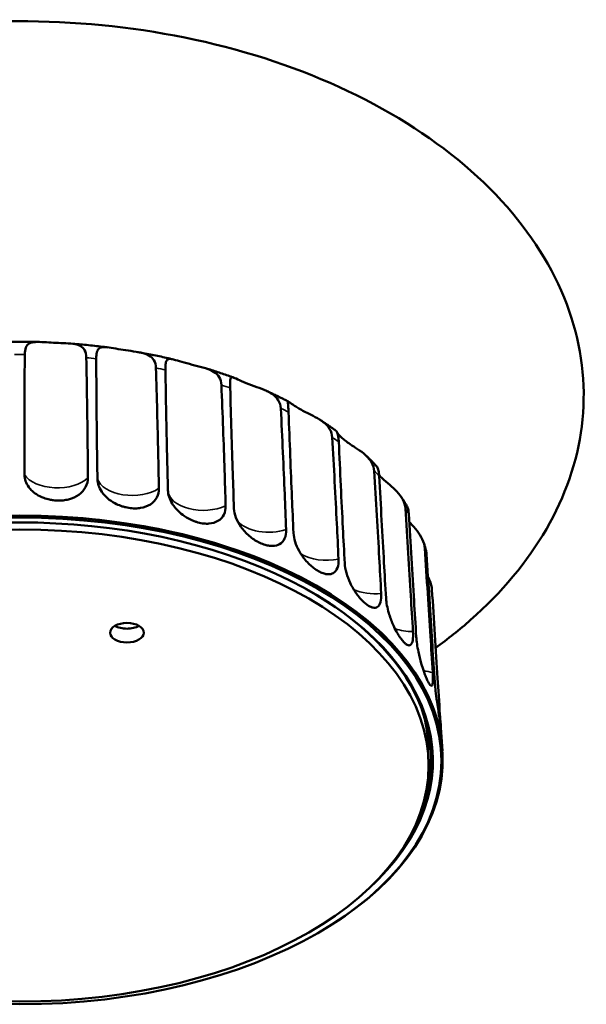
# Model space of a CAD drawing. Header units: millimetres. Extents: x 342 to 858, y 352 to 1052.
# Tile 7 of 7: x 744 to 844, y 861 to 1035. Entities that reach past the tile are written whole.
import ezdxf

# ---------------------------------------------------------------- set-up
doc = ezdxf.new("R2010")
doc.units = ezdxf.units.MM
doc.header["$LTSCALE"] = 4
doc.layers.add('Visibile (ISO)', color=7, linetype='Continuous', lineweight=50)
doc.layers.add('Visibile sottile (ISO)', color=7, linetype='Continuous', lineweight=35)

msp = doc.modelspace()

# ---------------------------------------------------------------- linework, layer by layer
at = {"layer": 'Visibile (ISO)'}
for p, q in [((818.5628, 909.9205), (818.8252, 905.8352)), ((816.3768, 905.6594), (816.3768, 903.2099)), ((818.8639, 905.0323), (818.8639, 905.0323)), ((798.0693, 874.2959), (798.2458, 874.4031))]:
    msp.add_line(p, q, dxfattribs=at)
for centre, major_axis, start_param, end_param in [((743.8768, 904.2305), (75, 0), 5.52330742, 10.18465585), ((743.8768, 904.0264), (73.25, 0), 5.71599028, 9.99197299), ((743.8768, 904.2305), (-75, 0), 3.16010995, 6.26466801), ((743.8768, 904.2305), (72.9956, 0), 5.98734938, 7.08466959), ((762.8946, 929.206), (-3, 0), 0.78539816, 2.35619449), ((743.8768, 905.6594), (72.5, 0), 0, 0.18493156), ((743.8768, 905.6594), (72.9651, 0), 6.1443937, 6.2785708)]:
    msp.add_ellipse(centre, major_axis=major_axis, ratio=0.57735027, start_param=start_param, end_param=end_param, dxfattribs=at)
for centre, major_axis in [((743.8768, 904.0264), (-74.7565, 0)), ((743.8768, 903.2099), (72.5, 0)), ((762.8946, 926.7565), (3, 0))]:
    msp.add_ellipse(centre, major_axis=major_axis, ratio=0.57735027, dxfattribs=at)
for points, knots in [([(728.4091, 1034.41), (738.3251, 1035.4398), (748.5188, 1035.4703), (768.3399, 1033.5341), (778.1535, 1031.5545), (796.3737, 1025.7252), (804.9761, 1021.8353), (819.7831, 1012.5653), (826.2178, 1007.1357), (836.0306, 995.4448), (839.6483, 989.0962), (843.7104, 976.3156), (844.334, 969.7469), (842.7449, 957.1167), (840.5826, 950.8989), (833.8998, 939.3321), (829.295, 933.8588), (821.8726, 927.3073), (819.8029, 925.6573), (817.6289, 924.0833)], [0, 0, 0, 0, 3.00368654, 3.00368654, 5.99743357, 5.99743357, 8.9545538, 8.9545538, 11.80519421, 11.80519421, 14.5160297, 14.5160297, 17.10543897, 17.10543897, 19.63581357, 19.63581357, 22.18606769, 22.18606769, 23.09272034, 23.09272034, 23.09272034, 23.09272034]), ([(747.512, 978.3135), (747.0277, 978.3279), (746.5432, 978.3394), (745.5738, 978.3567), (745.089, 978.3625), (744.1192, 978.3683), (743.6343, 978.3683), (742.6645, 978.3625), (742.1797, 978.3567), (741.2103, 978.3394), (740.7258, 978.3279), (740.2415, 978.3135)], [2.30466006, 2.30466006, 2.30466006, 2.30466006, 2.325273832, 2.325273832, 2.345887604, 2.345887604, 2.366501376, 2.366501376, 2.387115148, 2.387115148, 2.407728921, 2.407728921, 2.407728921, 2.407728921]), ([(744.7739, 976.0801), (744.7782, 976.57), (744.8415, 976.9944), (745.1081, 977.6445), (745.2978, 977.8758), (745.8599, 978.2023), (746.2294, 978.28), (747.1354, 978.3347), (747.6502, 978.313), (748.7469, 978.2528), (749.3176, 978.2159), (750.4752, 978.1563), (751.0612, 978.1338), (752.2148, 978.0828), (752.774, 978.0544), (753.7945, 977.9212), (754.233, 977.8168), (754.9518, 977.4493), (755.2128, 977.1939), (755.5825, 976.4907), (755.675, 976.0422), (755.6854, 975.529)], [-1.8152937, -1.8152937, -1.8152937, -1.8152937, -1.62803801, -1.62803801, -1.45567248, -1.45567248, -1.27198333, -1.27198333, -1.09024962, -1.09024962, -0.91622529, -0.91622529, -0.74242069, -0.74242069, -0.56216694, -0.56216694, -0.37941438, -0.37941438, -0.19588722, -0.19588722, -0.00006691, -0.00006691, -0.00006691, -0.00006691]), ([(759.5878, 977.3454), (759.124, 977.4065), (758.6593, 977.4649), (757.728, 977.5762), (757.2616, 977.6292), (756.327, 977.7296), (755.8589, 977.777), (754.9213, 977.8665), (754.4519, 977.9085), (753.5117, 977.987), (753.0409, 978.0235), (752.5697, 978.0573)], [2.131868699, 2.131868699, 2.131868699, 2.131868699, 2.152040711, 2.152040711, 2.172212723, 2.172212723, 2.192384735, 2.192384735, 2.212556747, 2.212556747, 2.232728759, 2.232728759, 2.232728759, 2.232728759]), ([(744.7302, 954.7949), (744.7202, 956.937), (744.7148, 959.0594), (744.7099, 965.6879), (744.7287, 970.9775), (744.7739, 976.0801)], [0.93585557, 0.93585557, 0.93585557, 0.93585557, 1.68075466, 1.68075466, 3.46851839, 3.46851839, 3.46851839, 3.46851839]), ([(757.4524, 975.3491), (757.4512, 975.7806), (757.482, 976.1579), (757.6332, 976.777), (757.7538, 977.01), (758.145, 977.3315), (758.4174, 977.4008), (759.1522, 977.4116), (759.604, 977.3492), (760.631, 977.1847), (761.1945, 977.0855), (762.3764, 976.8988), (762.9934, 976.8116), (764.2144, 976.6361), (764.8109, 976.5482), (765.9004, 976.3054), (766.373, 976.1556), (767.1697, 975.7136), (767.4703, 975.4297), (767.903, 974.6859), (768.0165, 974.2269), (768.0325, 973.7123)], [-1.81517609, -1.81517609, -1.81517609, -1.81517609, -1.65013098, -1.65013098, -1.4825545, -1.4825545, -1.3026055, -1.3026055, -1.11512467, -1.11512467, -0.93060009, -0.93060009, -0.74580055, -0.74580055, -0.56044026, -0.56044026, -0.37948931, -0.37948931, -0.19589789, -0.19589789, -0.00006691, -0.00006691, -0.00006691, -0.00006691]), ([(771.1186, 975.214), (770.7047, 975.3137), (770.2893, 975.411), (769.4557, 975.6012), (769.0376, 975.694), (768.1986, 975.8749), (767.7778, 975.963), (766.9337, 976.1346), (766.5104, 976.218), (765.6613, 976.3802), (765.2356, 976.459), (764.8088, 976.5354)], [1.9609641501, 1.9609641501, 1.9609641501, 1.9609641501, 1.9798736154, 1.9798736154, 1.9987830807, 1.9987830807, 2.0176925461, 2.0176925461, 2.0366020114, 2.0366020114, 2.0555114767, 2.0555114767, 2.0555114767, 2.0555114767]), ([(755.6854, 975.529), (755.7891, 970.4188), (755.8689, 965.1242), (755.9407, 958.4923), (755.96, 956.3692), (755.9749, 954.2269)], [0.95102767, 0.95102767, 0.95102767, 0.95102767, 2.73879139, 2.73879139, 3.48369048, 3.48369048, 3.48369048, 3.48369048]), ([(757.6559, 954.0558), (757.6213, 956.2001), (757.5914, 958.3243), (757.5098, 964.9572), (757.4671, 970.248), (757.4524, 975.3491)], [0.93585557, 0.93585557, 0.93585557, 0.93585557, 1.68075466, 1.68075466, 3.46851839, 3.46851839, 3.46851839, 3.46851839]), ([(769.7185, 973.3581), (769.713, 973.7323), (769.7207, 974.0644), (769.7781, 974.622), (769.8277, 974.8434), (770.0223, 975.2003), (770.1838, 975.2947), (770.6932, 975.3219), (771.0424, 975.2411), (771.9296, 974.9936), (772.4605, 974.8294), (773.6403, 974.4994), (774.2883, 974.3348), (775.5764, 974.0146), (776.2074, 973.8599), (777.3437, 973.4974), (777.8324, 973.3007), (778.6797, 972.7794), (779.0108, 972.4635), (779.4935, 971.6733), (779.6245, 971.2019), (779.6455, 970.6855)], [-1.81511105, -1.81511105, -1.81511105, -1.81511105, -1.6719999, -1.6719999, -1.52831253, -1.52831253, -1.35006784, -1.35006784, -1.15626794, -1.15626794, -0.95625139, -0.95625139, -0.75257913, -0.75257913, -0.55770185, -0.55770185, -0.37958652, -0.37958652, -0.19591521, -0.19591521, -0.00006691, -0.00006691, -0.00006691, -0.00006691]), ([(768.0325, 973.7123), (768.1914, 968.5889), (768.3298, 963.2833), (768.4762, 956.6404), (768.5196, 954.5141), (768.559, 952.3691)], [0.95102767, 0.95102767, 0.95102767, 0.95102767, 2.73879139, 2.73879139, 3.48369048, 3.48369048, 3.48369048, 3.48369048]), ([(770.1629, 952.0321), (770.1047, 954.181), (770.0513, 956.3094), (769.8955, 962.9543), (769.7926, 968.2525), (769.7185, 973.3581)], [0.93585557, 0.93585557, 0.93585557, 0.93585557, 1.68075466, 1.68075466, 3.46851839, 3.46851839, 3.46851839, 3.46851839]), ([(781.8505, 971.9874), (781.5068, 972.113), (781.1616, 972.237), (780.4679, 972.4813), (780.1194, 972.6017), (779.4195, 972.8388), (779.0679, 972.9557), (778.3619, 973.1857), (778.0074, 973.2989), (777.2954, 973.5218), (776.938, 973.6314), (776.5791, 973.7392)], [1.7914851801, 1.7914851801, 1.7914851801, 1.7914851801, 1.8084663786, 1.8084663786, 1.8254475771, 1.8254475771, 1.8424287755, 1.8424287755, 1.859409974, 1.859409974, 1.8763911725, 1.8763911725, 1.8763911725, 1.8763911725]), ([(781.1994, 970.1675), (781.1902, 970.5234), (781.1825, 970.8409), (781.1833, 971.3768), (781.1919, 971.5925), (781.2647, 971.9579), (781.3446, 972.0573), (781.6649, 972.0719), (781.9095, 971.9733), (782.6131, 971.6545), (783.0769, 971.4321), (784.1723, 970.9671), (784.8052, 970.726), (786.0474, 970.2717), (786.6423, 970.0601), (787.7505, 969.5929), (788.2446, 969.3489), (789.1214, 968.7452), (789.4746, 968.396), (789.9991, 967.5533), (790.146, 967.064), (790.1717, 966.5403)], [-1.81548809, -1.81548809, -1.81548809, -1.81548809, -1.67958592, -1.67958592, -1.54374026, -1.54374026, -1.36485039, -1.36485039, -1.17186411, -1.17186411, -0.96242263, -0.96242263, -0.74660014, -0.74660014, -0.55775544, -0.55775544, -0.38135816, -0.38135816, -0.19773782, -0.19773782, -0.00006691, -0.00006691, -0.00006691, -0.00006691]), ([(779.6455, 970.6855), (779.8549, 965.5434), (780.0477, 960.2211), (780.2643, 953.5598), (780.3304, 951.4281), (780.393, 949.2779)], [0.95102767, 0.95102767, 0.95102767, 0.95102767, 2.73879139, 2.73879139, 3.48369048, 3.48369048, 3.48369048, 3.48369048]), ([(781.8712, 948.7851), (781.7913, 950.9411), (781.7159, 953.076), (781.4907, 959.7401), (781.3306, 965.0515), (781.1994, 970.1675)], [0.93585557, 0.93585557, 0.93585557, 0.93585557, 1.68075466, 1.68075466, 3.46851839, 3.46851839, 3.46851839, 3.46851839]), ([(791.5568, 967.7344), (791.2932, 967.8714), (791.0281, 968.0073), (790.4949, 968.2765), (790.2269, 968.4099), (789.6878, 968.6742), (789.4169, 968.8052), (788.872, 969.0645), (788.5982, 969.1929), (788.0477, 969.4473), (787.771, 969.5732), (787.493, 969.6979)], [1.6229632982, 1.6229632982, 1.6229632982, 1.6229632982, 1.6375412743, 1.6375412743, 1.6521192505, 1.6521192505, 1.6666972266, 1.6666972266, 1.6812752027, 1.6812752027, 1.6958531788, 1.6958531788, 1.6958531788, 1.6958531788]), ([(791.5462, 965.8744), (791.5363, 966.1502), (791.5211, 966.4034), (791.4852, 966.8569), (791.4646, 967.0552), (791.4204, 967.4769), (791.4026, 967.643), (791.4527, 967.7912), (791.5231, 967.7652), (791.8064, 967.5681), (792.0132, 967.4029), (792.4937, 967.0602), (792.7345, 966.898), (793.2531, 966.5773), (793.5251, 966.42), (794.1377, 966.0863), (794.4822, 965.9099), (795.3038, 965.4982), (795.7855, 965.2635), (796.8046, 964.7177), (797.3173, 964.4118), (798.2132, 963.7021), (798.5727, 963.3168), (799.1086, 962.4243), (799.2622, 961.9242), (799.2913, 961.4028)], [-1.81487271, -1.81487271, -1.81487271, -1.81487271, -1.70994388, -1.70994388, -1.60360851, -1.60360851, -1.43626495, -1.43626495, -1.26428623, -1.26428623, -1.09370463, -1.09370463, -0.9669269, -0.9669269, -0.85208779, -0.85208779, -0.72602898, -0.72602898, -0.56371448, -0.56371448, -0.37891385, -0.37891385, -0.19583626, -0.19583626, -0.00006691, -0.00006691, -0.00006691, -0.00006691]), ([(790.1717, 966.5403), (790.4253, 961.3749), (790.6666, 956.0306), (790.9467, 949.3443), (791.0335, 947.2048), (791.1176, 945.0472)], [0.95102767, 0.95102767, 0.95102767, 0.95102767, 2.73879139, 2.73879139, 3.48369048, 3.48369048, 3.48369048, 3.48369048]), ([(792.4251, 944.4137), (792.3258, 946.5787), (792.2308, 948.7222), (791.943, 955.4122), (791.7306, 960.7425), (791.5462, 965.8744)], [0.93585557, 0.93585557, 0.93585557, 0.93585557, 1.68075466, 1.68075466, 3.46851839, 3.46851839, 3.46851839, 3.46851839]), ([(800.0311, 962.5162), (799.847, 962.6505), (799.6616, 962.784), (799.2886, 963.0496), (799.1009, 963.1816), (798.7231, 963.4441), (798.533, 963.5746), (798.1506, 963.834), (797.9582, 963.9629), (797.5711, 964.2191), (797.3764, 964.3465), (797.1806, 964.473)], [1.4549184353, 1.4549184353, 1.4549184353, 1.4549184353, 1.4668272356, 1.4668272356, 1.4787360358, 1.4787360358, 1.490644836, 1.490644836, 1.5025536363, 1.5025536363, 1.5144624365, 1.5144624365, 1.5144624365, 1.5144624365]), ([(800.4446, 960.6092), (800.4328, 960.8724), (800.4107, 961.1159), (800.3498, 961.5567), (800.3109, 961.7523), (800.199, 962.1921), (800.1215, 962.3756), (800.0537, 962.492), (800.0399, 962.5098), (800.0312, 962.5162)], [-1.81493057, -1.81493057, -1.81493057, -1.81493057, -1.715208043, -1.715208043, -1.614312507, -1.614312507, -1.446374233, -1.446374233, -1.387584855, -1.387584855, -1.387584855, -1.387584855]), ([(800.1871, 962.194), (800.2399, 962.117), (800.306, 962.029), (800.5236, 961.7685), (800.701, 961.5821), (801.1091, 961.2079), (801.3329, 961.0219), (801.8531, 960.6249), (802.1543, 960.4132), (802.8859, 959.9203), (803.3251, 959.639), (804.2756, 958.9936), (804.767, 958.6369), (805.64, 957.8378), (805.9982, 957.4162), (806.5373, 956.4694), (806.6953, 955.9535), (806.7272, 955.429)], [-1.17635359, -1.17635359, -1.17635359, -1.17635359, -1.10097218, -1.10097218, -0.97124201, -0.97124201, -0.85392272, -0.85392272, -0.72612622, -0.72612622, -0.5637742, -0.5637742, -0.37893701, -0.37893701, -0.1958382, -0.1958382, -0.00006691, -0.00006691, -0.00006691, -0.00006691]), ([(799.2913, 961.4028), (799.5813, 956.2099), (799.8638, 950.8392), (800.199, 944.1217), (800.3039, 941.9726), (800.4067, 939.8055)], [0.95102767, 0.95102767, 0.95102767, 0.95102767, 2.73879139, 2.73879139, 3.48369048, 3.48369048, 3.48369048, 3.48369048]), ([(801.5039, 939.0506), (801.3882, 941.2265), (801.2764, 943.3804), (800.9348, 950.1023), (800.6766, 955.4563), (800.4446, 960.6092)], [0.93585557, 0.93585557, 0.93585557, 0.93585557, 1.68075466, 1.68075466, 3.46851839, 3.46851839, 3.46851839, 3.46851839]), ([(807.0745, 956.3762), (806.9602, 956.4966), (806.8451, 956.6166), (806.6131, 956.8557), (806.4962, 956.9748), (806.2609, 957.2122), (806.1424, 957.3305), (805.9038, 957.5661), (805.7837, 957.6835), (805.5418, 957.9174), (805.42, 958.0339), (805.2974, 958.15)], [1.2867638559, 1.2867638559, 1.2867638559, 1.2867638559, 1.2959964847, 1.2959964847, 1.3052291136, 1.3052291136, 1.3144617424, 1.3144617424, 1.3236943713, 1.3236943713, 1.3329270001, 1.3329270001, 1.3329270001, 1.3329270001]), ([(806.7272, 955.429), (807.0448, 950.2055), (807.3598, 944.8045), (807.7399, 938.051), (807.8597, 935.8905), (807.9783, 933.7122)], [0.95102767, 0.95102767, 0.95102767, 0.95102767, 2.73879139, 2.73879139, 3.48369048, 3.48369048, 3.48369048, 3.48369048]), ([(807.6243, 954.5319), (807.6056, 954.8864), (807.5588, 955.2078), (807.4209, 955.7599), (807.3305, 955.9876), (807.1803, 956.2483), (807.1266, 956.3213), (807.0744, 956.3762)], [-1.815138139, -1.815138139, -1.815138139, -1.815138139, -1.681467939, -1.681467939, -1.547722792, -1.547722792, -1.475703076, -1.475703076, -1.475703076, -1.475703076]), ([(755.9749, 954.2269), (755.979, 953.6432), (755.8398, 953.0789), (755.2866, 952.0477), (754.8755, 951.5913), (753.839, 950.8553), (753.2281, 950.5804), (752.2354, 950.3259), (751.9068, 950.2677), (751.3619, 950.2107), (751.1509, 950.1979), (750.754, 950.1903), (750.5685, 950.1934), (750.1968, 950.2128), (750.0106, 950.2292), (749.6096, 950.2788), (749.3952, 950.3145), (748.8312, 950.4329), (748.4874, 950.531), (747.6849, 950.8261), (747.244, 951.0453), (746.2952, 951.6649), (745.834, 952.0961), (745.2386, 952.9186), (745.0504, 953.2794), (744.7969, 954.0267), (744.732, 954.4102), (744.7302, 954.7949)], [0, 0, 0, 0, 0.22300558, 0.22300558, 0.44774825, 0.44774825, 0.66865774, 0.66865774, 0.77234076, 0.77234076, 0.83660981, 0.83660981, 0.89247662, 0.89247662, 0.94850409, 0.94850409, 1.01365465, 1.01365465, 1.12176748, 1.12176748, 1.27531978, 1.27531978, 1.48646572, 1.48646572, 1.63412183, 1.63412183, 1.78109008, 1.78109008, 1.78109008, 1.78109008]), ([(768.559, 952.3691), (768.5697, 951.7846), (768.4435, 951.2337), (767.9265, 950.2566), (767.5386, 949.8405), (766.5529, 949.2067), (765.9691, 948.9921), (765.0153, 948.8359), (764.6989, 948.8103), (764.1731, 948.8074), (763.9693, 948.8155), (763.5853, 948.8474), (763.4056, 948.8689), (763.0452, 948.9254), (762.8644, 948.9603), (762.4747, 949.0499), (762.2661, 949.1069), (761.7165, 949.2815), (761.3807, 949.414), (760.5953, 949.7893), (760.1623, 950.0526), (759.2276, 950.7673), (758.7706, 951.245), (758.1771, 952.1275), (757.988, 952.5073), (757.7303, 953.2805), (757.6621, 953.6707), (757.6559, 954.0558)], [0, 0, 0, 0, 0.22300558, 0.22300558, 0.44774825, 0.44774825, 0.66865774, 0.66865774, 0.77234076, 0.77234076, 0.83660981, 0.83660981, 0.89247662, 0.89247662, 0.94850409, 0.94850409, 1.01365465, 1.01365465, 1.12176748, 1.12176748, 1.27531978, 1.27531978, 1.48646572, 1.48646572, 1.63412183, 1.63412183, 1.78109008, 1.78109008, 1.78109008, 1.78109008]), ([(807.6143, 954.6914), (807.7702, 954.52), (807.9443, 954.3437), (808.5371, 953.783), (809.0058, 953.3905), (809.9327, 952.5885), (810.3672, 952.2001), (811.1766, 951.3348), (811.5254, 950.877), (812.0588, 949.8706), (812.2193, 949.3336), (812.2533, 948.8005)], [-0.852564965, -0.852564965, -0.852564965, -0.852564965, -0.75819574, -0.75819574, -0.558225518, -0.558225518, -0.381395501, -0.381395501, -0.197783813, -0.197783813, -0.000066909, -0.000066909, -0.000066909, -0.000066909]), ([(808.8317, 932.8588), (808.7032, 935.047), (808.578, 937.2129), (808.1929, 943.9714), (807.8968, 949.3535), (807.6243, 954.5319)], [0.93585557, 0.93585557, 0.93585557, 0.93585557, 1.68075466, 1.68075466, 3.46851839, 3.46851839, 3.46851839, 3.46851839]), ([(780.393, 949.2779), (780.4101, 948.692), (780.3007, 948.153), (779.8358, 947.2254), (779.4827, 946.8468), (778.5778, 946.3085), (778.0388, 946.1506), (777.1529, 946.0873), (776.8584, 946.0926), (776.3677, 946.1411), (776.1772, 946.1691), (775.8178, 946.2385), (775.6493, 946.2776), (775.3112, 946.3693), (775.1413, 946.4219), (774.7747, 946.5497), (774.5782, 946.6272), (774.0597, 946.8558), (773.7422, 947.0213), (772.9977, 947.4739), (772.5858, 947.7799), (771.6935, 948.5869), (771.2546, 949.1097), (770.6809, 950.0512), (770.4969, 950.4499), (770.2428, 951.2489), (770.1734, 951.6461), (770.1629, 952.0321)], [0, 0, 0, 0, 0.22300558, 0.22300558, 0.44774825, 0.44774825, 0.66865774, 0.66865774, 0.77234076, 0.77234076, 0.83660981, 0.83660981, 0.89247662, 0.89247662, 0.94850409, 0.94850409, 1.01365465, 1.01365465, 1.12176748, 1.12176748, 1.27531978, 1.27531978, 1.48646572, 1.48646572, 1.63412183, 1.63412183, 1.78109008, 1.78109008, 1.78109008, 1.78109008]), ([(812.4608, 949.3417), (812.4003, 949.4429), (812.3393, 949.5439), (812.2161, 949.7454), (812.154, 949.846), (812.0286, 950.0467), (811.9654, 950.1468), (811.8379, 950.3467), (811.7735, 950.4464), (811.6439, 950.6453), (811.5785, 950.7446), (811.5126, 950.8437)], [1.1177032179, 1.1177032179, 1.1177032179, 1.1177032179, 1.1246062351, 1.1246062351, 1.1315092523, 1.1315092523, 1.1384122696, 1.1384122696, 1.1453152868, 1.1453152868, 1.152218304, 1.152218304, 1.152218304, 1.152218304]), ([(791.1176, 945.0472), (791.1405, 944.4592), (791.0511, 943.9301), (790.6535, 943.0489), (790.3485, 942.7051), (789.6059, 942.2797), (789.1976, 942.1722), (788.4946, 942.1493), (788.2369, 942.168), (787.7105, 942.2559), (787.4435, 942.3234), (786.8649, 942.5155), (786.5521, 942.6464), (785.9716, 942.9393), (785.7039, 943.0943), (785.1454, 943.4617), (784.8573, 943.6777), (784.018, 944.3914), (783.5113, 944.9418), (782.7188, 946.0637), (782.421, 946.6168), (782.006, 947.7233), (781.8904, 948.2687), (781.8712, 948.7851)], [0, 0, 0, 0, 0.22303222, 0.22303222, 0.44642262, 0.44642262, 0.63955501, 0.63955501, 0.74313514, 0.74313514, 0.84362223, 0.84362223, 0.9573885, 0.9573885, 1.05542354, 1.05542354, 1.16521734, 1.16521734, 1.38795341, 1.38795341, 1.58559738, 1.58559738, 1.78162861, 1.78162861, 1.78162861, 1.78162861]), ([(812.2533, 948.8005), (812.5889, 943.544), (812.9269, 938.1101), (813.3404, 931.3164), (813.4714, 929.1432), (813.6021, 926.9524)], [0.95102767, 0.95102767, 0.95102767, 0.95102767, 2.73879139, 2.73879139, 3.48369048, 3.48369048, 3.48369048, 3.48369048]), ([(812.867, 947.8271), (812.8416, 948.2614), (812.7614, 948.6511), (812.5855, 949.1097), (812.5256, 949.2331), (812.4606, 949.3417)], [-1.815162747, -1.815162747, -1.815162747, -1.815162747, -1.652414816, -1.652414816, -1.583177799, -1.583177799, -1.583177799, -1.583177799]), ([(814.1859, 926.0264), (814.0484, 928.228), (813.9137, 930.4071), (813.4968, 937.2061), (813.1717, 942.6195), (812.867, 947.8271)], [0.93585557, 0.93585557, 0.93585557, 0.93585557, 1.68075466, 1.68075466, 3.46851839, 3.46851839, 3.46851839, 3.46851839]), ([(812.9498, 946.4163), (813.0237, 946.3328), (813.0991, 946.2483), (813.5561, 945.7368), (813.9512, 945.2981), (814.6931, 944.3438), (815.0175, 943.8516), (815.5148, 942.7978), (815.6674, 942.2501), (815.7019, 941.7187)], [-0.596541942, -0.596541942, -0.596541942, -0.596541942, -0.560150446, -0.560150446, -0.379500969, -0.379500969, -0.195899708, -0.195899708, -0.000066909, -0.000066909, -0.000066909, -0.000066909]), ([(800.4067, 939.8055), (800.4348, 939.215), (800.3682, 938.6938), (800.0489, 937.8496), (799.7991, 937.5342), (799.1937, 937.1844), (798.868, 937.1134), (798.2894, 937.1419), (798.0662, 937.1817), (797.594, 937.3198), (797.3458, 937.4192), (796.8001, 937.6916), (796.501, 937.8733), (795.9571, 938.2621), (795.7128, 938.4585), (795.2004, 938.9185), (794.9354, 939.1859), (794.1963, 940.0228), (793.7613, 940.6351), (793.1118, 941.8067), (792.8764, 942.3481), (792.5435, 943.4131), (792.4473, 943.9301), (792.4251, 944.4137)], [0, 0, 0, 0, 0.22304075, 0.22304075, 0.44601069, 0.44601069, 0.63071036, 0.63071036, 0.73687933, 0.73687933, 0.84590255, 0.84590255, 0.97153732, 0.97153732, 1.07471959, 1.07471959, 1.19145966, 1.19145966, 1.41477544, 1.41477544, 1.59856959, 1.59856959, 1.78135953, 1.78135953, 1.78135953, 1.78135953]), ([(815.885, 941.4769), (815.861, 941.5621), (815.8366, 941.6471), (815.7871, 941.8171), (815.762, 941.902), (815.7109, 942.0716), (815.685, 942.1564), (815.6324, 942.3257), (815.6057, 942.4103), (815.5517, 942.5792), (815.5242, 942.6636), (815.4964, 942.7479)], [0.9467556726, 0.9467556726, 0.9467556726, 0.9467556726, 0.9521046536, 0.9521046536, 0.9574536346, 0.9574536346, 0.9628026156, 0.9628026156, 0.9681515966, 0.9681515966, 0.9735005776, 0.9735005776, 0.9735005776, 0.9735005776]), ([(815.7019, 941.7187), (816.0453, 936.4279), (816.396, 930.9592), (816.8303, 924.1227), (816.9686, 921.9359), (817.1074, 919.7315)], [0.95102767, 0.95102767, 0.95102767, 0.95102767, 2.73879139, 2.73879139, 3.48369048, 3.48369048, 3.48369048, 3.48369048]), ([(817.4038, 918.761), (817.2615, 920.9768), (817.1213, 923.1697), (816.6854, 930.0118), (816.3412, 935.459), (816.0135, 940.6986)], [0.93585557, 0.93585557, 0.93585557, 0.93585557, 1.68075466, 1.68075466, 3.46851839, 3.46851839, 3.46851839, 3.46851839]), ([(807.9783, 933.7122), (808.0106, 933.1186), (807.9689, 932.6029), (807.7371, 931.7858), (807.5487, 931.4922), (807.072, 931.191), (806.8044, 931.1522), (806.3335, 931.2489), (806.1592, 931.3115), (805.7997, 931.4896), (805.6158, 931.603), (805.2138, 931.8949), (804.9944, 932.0801), (804.5836, 932.4739), (804.3927, 932.6755), (803.9913, 933.1407), (803.7825, 933.4072), (803.1692, 934.2688), (802.7919, 934.9092), (802.1917, 936.1729), (801.9611, 936.7798), (801.6304, 937.9622), (801.5316, 938.5295), (801.5039, 939.0506)], [0, 0, 0, 0, 0.22303222, 0.22303222, 0.44642262, 0.44642262, 0.63955501, 0.63955501, 0.74313514, 0.74313514, 0.84362223, 0.84362223, 0.9573885, 0.9573885, 1.05542354, 1.05542354, 1.16521734, 1.16521734, 1.38795341, 1.38795341, 1.58559738, 1.58559738, 1.78162861, 1.78162861, 1.78162861, 1.78162861]), ([(816.2643, 936.6958), (816.3718, 936.4869), (816.4703, 936.2766), (816.7911, 935.4961), (816.9339, 934.9336), (816.9681, 934.3988)], [-0.268828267, -0.268828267, -0.268828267, -0.268828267, -0.195887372, -0.195887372, -0.000066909, -0.000066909, -0.000066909, -0.000066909]), ([(816.9681, 934.3988), (817.3088, 929.0733), (817.6617, 923.5691), (818.1035, 916.6884), (818.2449, 914.4875), (818.3875, 912.2688)], [0.95102767, 0.95102767, 0.95102767, 0.95102767, 2.73879139, 2.73879139, 3.48369048, 3.48369048, 3.48369048, 3.48369048]), ([(813.6021, 926.9524), (813.6377, 926.3555), (813.6221, 925.8427), (813.4847, 925.0418), (813.3632, 924.7629), (813.0199, 924.4868), (812.8032, 924.4878), (812.4259, 924.6899), (812.2977, 924.784), (812.0792, 924.9815), (811.9933, 925.0676), (811.8292, 925.247), (811.7514, 925.3379), (811.5936, 925.5338), (811.5135, 925.639), (811.3389, 925.8805), (811.2442, 926.0192), (810.9914, 926.4099), (810.8336, 926.6752), (810.4566, 927.3634), (810.2422, 927.8011), (809.7659, 928.8957), (809.5215, 929.5621), (809.1878, 930.6943), (809.0755, 931.1553), (808.9088, 932.0427), (808.8548, 932.4658), (808.8317, 932.8588)], [0, 0, 0, 0, 0.22300558, 0.22300558, 0.44774825, 0.44774825, 0.66865774, 0.66865774, 0.77234076, 0.77234076, 0.83660981, 0.83660981, 0.89247662, 0.89247662, 0.94850409, 0.94850409, 1.01365465, 1.01365465, 1.12176748, 1.12176748, 1.27531978, 1.27531978, 1.48646572, 1.48646572, 1.63412183, 1.63412183, 1.78109008, 1.78109008, 1.78109008, 1.78109008]), ([(817.1074, 919.7315), (817.1452, 919.1308), (817.1562, 918.6183), (817.118, 917.8262), (817.0686, 917.556), (816.9039, 917.3056), (816.7913, 917.3232), (816.581, 917.555), (816.5077, 917.6593), (816.3799, 917.8743), (816.329, 917.9673), (816.2304, 918.1599), (816.1833, 918.2571), (816.0866, 918.4659), (816.0371, 918.5776), (815.928, 918.8335), (815.8682, 918.9799), (815.707, 919.3915), (815.6047, 919.67), (815.3566, 920.3898), (815.2123, 920.8456), (814.8858, 921.9807), (814.713, 922.6683), (814.4703, 923.8295), (814.3862, 924.3004), (814.2561, 925.2028), (814.2106, 925.6309), (814.1859, 926.0264)], [0, 0, 0, 0, 0.22300558, 0.22300558, 0.44774825, 0.44774825, 0.66865774, 0.66865774, 0.77234076, 0.77234076, 0.83660981, 0.83660981, 0.89247662, 0.89247662, 0.94850409, 0.94850409, 1.01365465, 1.01365465, 1.12176748, 1.12176748, 1.27531978, 1.27531978, 1.48646572, 1.48646572, 1.63412183, 1.63412183, 1.78109008, 1.78109008, 1.78109008, 1.78109008]), ([(818.3875, 912.2688), (818.4264, 911.6643), (818.4637, 911.1493), (818.5259, 910.356), (818.5501, 910.0871), (818.569, 909.844), (818.5639, 909.8676), (818.5269, 910.1119), (818.5108, 910.2207), (818.4776, 910.4438), (818.4632, 910.5401), (818.4333, 910.7393), (818.4182, 910.8396), (818.3855, 911.0549), (818.368, 911.17), (818.3278, 911.4334), (818.3048, 911.584), (818.2401, 912.0071), (818.1964, 912.2929), (818.0846, 913.0309), (818.0149, 913.4975), (817.848, 914.6575), (817.7522, 915.3586), (817.6079, 916.5394), (817.5545, 917.0173), (817.4651, 917.9308), (817.4293, 918.363), (817.4038, 918.761)], [0, 0, 0, 0, 0.22300558, 0.22300558, 0.44774825, 0.44774825, 0.66865774, 0.66865774, 0.77234076, 0.77234076, 0.83660981, 0.83660981, 0.89247662, 0.89247662, 0.94850409, 0.94850409, 1.01365465, 1.01365465, 1.12176748, 1.12176748, 1.27531978, 1.27531978, 1.48646572, 1.48646572, 1.63412183, 1.63412183, 1.78109008, 1.78109008, 1.78109008, 1.78109008])]:
    msp.add_open_spline(points, degree=3, knots=knots, dxfattribs=at)
msp.add_open_spline([(816.0135, 940.6986), (815.9961, 940.9759), (815.9522, 941.2374), (815.8847, 941.4771)], degree=3, dxfattribs=at)
at = {"layer": 'Visibile sottile (ISO)'}
for centre, major_axis, start_param, end_param in [((743.8768, 933.8808), (-73.0969, 0), 4.70011574, 4.72466222), ((743.8768, 933.8808), (-73.0969, 0), 4.52558282, 4.55012929), ((743.8768, 933.8808), (-73.0969, 0), 4.35104989, 4.37559637), ((743.8768, 933.8808), (-73.0969, 0), 4.17651697, 4.20106344), ((743.8768, 933.8808), (-73.0969, 0), 4.00198404, 4.02653052), ((743.8768, 933.8808), (-73.0969, 0), 3.82745112, 3.85199759), ((743.8768, 933.8808), (-73.0969, 0), 3.65291819, 3.67746466), ((750.5877, 956.0629), (-6.2557, 0), 0.35871353, 2.6083462), ((763.8058, 954.7173), (-6.2557, 0), 0.18418061, 2.43381327), ((776.4184, 952.0669), (-6.2557, 0), 0.03591096, 2.25928034), ((743.8768, 933.8808), (73.0969, 0), 0.33679261, 0.36133909), ((788.0421, 948.1923), (6.2557, 0), 3.62408528, 5.22634007), ((743.8768, 933.8808), (73.0969, 0), 0.16225969, 0.18680616), ((798.324, 943.2112), (6.2557, 0), 3.88109063, 5.05180715), ((806.9515, 937.275), (6.2557, 0), 4.0476741, 4.87727422), ((813.6625, 930.564), (6.2557, 0), 4.16486559, 4.7027413), ((818.253, 923.2822), (6.2557, 0), 4.25228429, 4.52820837), ((820.5837, 915.6507), (6.2557, 0), 4.32032463, 4.35367545)]:
    msp.add_ellipse(centre, major_axis=major_axis, ratio=0.57735027, start_param=start_param, end_param=end_param, dxfattribs=at)

doc.saveas('drawing.dxf')
